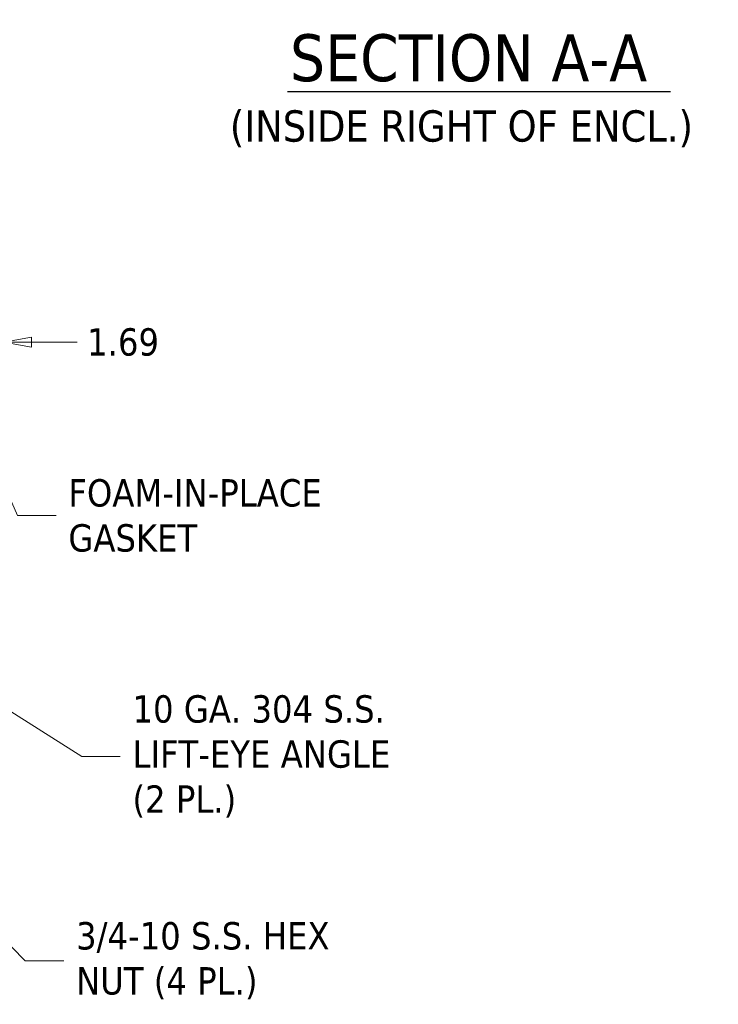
# Model space of a CAD drawing. Header units: inches. Extents: x 23 to 461, y 9 to 290.
# Tile 5 of 57: x 88 to 138, y 46 to 116. Entities that reach past the tile are written whole.
import ezdxf

# ---------------------------------------------------------------- set-up
doc = ezdxf.new("R2010")
doc.units = ezdxf.units.IN
doc.header["$LTSCALE"] = 28
doc.header["$MEASUREMENT"] = 0
doc.layers.get('0').update_dxf_attribs({"lineweight": 0})
doc.layers.add('Dimension (ANSI)', color=7, linetype='Continuous', lineweight=5)
doc.layers.add('Symbol (ANSI)', color=7, linetype='Continuous', lineweight=5)
doc.styles.add('ROMANS', font='tahoma.ttf')
doc.styles.add('Text Style168', font='tahoma.ttf')
doc.styles.add('Text Style40', font='tahoma.ttf')
doc.dimstyles.new('Default (ANSI)', dxfattribs={"dimscale": 28, "dimtxt": 0.07, "dimasz": 0.07, "dimexe": 0.125, "dimexo": 0.0625, "dimgap": 0.031496, "dimtad": 0, "dimtih": 1, "dimtoh": 1, "dimrnd": 1e-08, "dimzin": 0, "dimdsep": 46, "dimtxsty": 'ROMANS', "dimblk": 'Filled-1', "dimcen": 0.09, "dimdle": 0.393701, "dimclrd": 256, "dimclre": 256, "dimclrt": 256, "dimadec": 0, "dimazin": 0, "dimtfac": 0.928571, "dimtofl": 0, "dimtmove": 0, "dimatfit": 3, "dimfxl": 1, "dimtolj": 1, "dimtzin": 0, "dimlwd": -1, "dimlwe": -1, "dimarcsym": 0})
doc.dimstyles.new('Default (ANSI)$7', dxfattribs={"dimscale": 28, "dimtxt": 0.07, "dimasz": 0.098425, "dimexe": 0.125, "dimexo": 0.0625, "dimgap": 0.031496, "dimtad": 0, "dimtih": 1, "dimtoh": 1, "dimrnd": 1e-08, "dimzin": 0, "dimdsep": 46, "dimtxsty": 'ROMANS', "dimblk": 'Filled-1', "dimcen": 0.09, "dimdle": 0.393701, "dimclrd": 256, "dimclre": 256, "dimclrt": 256, "dimadec": 0, "dimazin": 0, "dimtfac": 0.928571, "dimtofl": 0, "dimtmove": 0, "dimatfit": 3, "dimfxl": 1, "dimtolj": 1, "dimtzin": 0, "dimlwd": -1, "dimlwe": -1, "dimarcsym": 0})

# ---------------------------------------------------------------- blocks, each defined once
blk = doc.blocks.new('Filled-1')
at = {"color": 0}
for p, q in [((0, 0), (-1, 0.179)), ((-1, 0.179), (-1, -0.179)), ((-1, 0), (0, 0)), ((-1, -0.179), (0, 0))]:
    blk.add_line(p, q, dxfattribs=at)
at = {"color": 0, "flags": 128}
blk.add_lwpolyline([(-1, -0.179), (0, 0), (-1, 0.179), (-1, -0.179)], dxfattribs=at)
at = {"color": 0}
blk.add_solid([(-1, -0.179), (0, 0), (-1, 0.179), (-1, -0.179)], dxfattribs=at)
blk = doc.blocks.new('*D27')
at = {"layer": 'Defpoints', "color": 0, "transparency": 16777216}
for p in [(84.999, 92.996), (84.999, 85.111), (86.686, 84.066)]:
    blk.add_point(p, dxfattribs=at)
at = {"layer": 'Dimension (ANSI)', "transparency": 16777216}
for p, q in [((84.999, 86.861), (84.999, 96.496)), ((86.686, 85.816), (86.686, 96.496)), ((83.039, 92.996), (81.079, 92.996)), ((88.646, 92.996), (91.921, 92.996))]:
    blk.add_line(p, q, dxfattribs=at)
at = {"layer": 'Dimension (ANSI)', "transparency": 16777216, "xscale": 1.96000000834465, "yscale": 1.96000000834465, "zscale": 1.96000000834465}
blk.add_blockref('Filled-1', (84.999, 92.996), dxfattribs=at)
at = {"layer": 'Dimension (ANSI)', "transparency": 16777216, "xscale": 1.96000000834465, "yscale": 1.96000000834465, "zscale": 1.96000000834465, "rotation": 180}
blk.add_blockref('Filled-1', (86.686, 92.996), dxfattribs=at)
at = {"layer": 'Dimension (ANSI)', "transparency": 16777216, "insert": (95.214, 92.996), "char_height": 1.96, "attachment_point": 5, "style": 'ROMANS'}
blk.add_mtext('\\A1;1.69', dxfattribs=at)

msp = doc.modelspace()

# ---------------------------------------------------------------- linework, layer by layer
at = {"layer": 'Symbol (ANSI)', "lineweight": 30}
msp.add_line((106.997, 110.942), (134.422, 110.942), dxfattribs=at)

# ---------------------------------------------------------------- texts
at = {"layer": 'Symbol (ANSI)', "attachment_point": 7}
for s, insert, char_height, style in [('SECTION A-A', (107.169, 111.627), 3.36, 'Text Style168'), ('(INSIDE RIGHT OF ENCL.)', (102.861, 106.959), 2.24, 'Text Style40')]:
    msp.add_mtext(s, dxfattribs=dict(at, insert=insert, char_height=char_height, style=style))
at = {"layer": 'Symbol (ANSI)', "char_height": 1.96, "attachment_point": 4, "line_spacing_factor": 0.987884, "style": 'ROMANS'}
for s, insert, width in [('{\\fTahoma|b0|i0;FOAM-IN-PLACE\\P\\fTahoma|b0|i0;GASKET}', (91.296, 80.572), 19.34428), ('{\\fTahoma|b0|i0;10 GA. 304 S.S.\\P\\fTahoma|b0|i0;LIFT-EYE ANGLE\\P\\fTahoma|b0|i0;(2 PL.)}', (95.889, 63.321), 19.79219), ('{\\fTahoma|b0|i0;3/4-10 S.S. HEX\\P\\fTahoma|b0|i0;NUT (4 PL.)}', (91.846, 48.685), 19.10762)]:
    msp.add_mtext(s, dxfattribs=dict(at, insert=insert, width=width))

# ---------------------------------------------------------------- dimensions: what is measured, and where the dimension line sits
at = {"layer": 'Dimension (ANSI)'}
dim = msp.add_linear_dim(base=(84.999, 92.996), p1=(86.686, 84.066), p2=(84.999, 85.111), angle=180, dimstyle='Default (ANSI)', override={"dimgap": 0.031496, "dimtih": 0, "dimtoh": 0, "dimdec": 2, "dimtol": 0, "dimlim": 0, "dimtp": 0, "dimtm": 0, "dimtdec": 2, "dimatfit": 1}, dxfattribs=at)
dim.commit()
dim.dimension.update_dxf_attribs({"geometry": '*D27', "text_midpoint": (95.214, 92.996), "dimtype": 160})

# ---------------------------------------------------------------- leaders
at = {"layer": 'Symbol (ANSI)', "annotation_type": 0, "has_hookline": 1, "hookline_direction": 0}
for points, text_width in [([(85.651, 85.145), (87.658, 80.572), (90.414, 80.572)], 19.059), ([(84.457, 68.266), (92.252, 63.321), (95.007, 63.321)], 19.509), ([(84.845, 52.076), (88.208, 48.685), (90.964, 48.685)], 18.977)]:
    msp.add_leader(points, dimstyle='Default (ANSI)$7', override={"dimtad": 0}, dxfattribs=dict(at, text_width=text_width))

doc.saveas('drawing.dxf')
